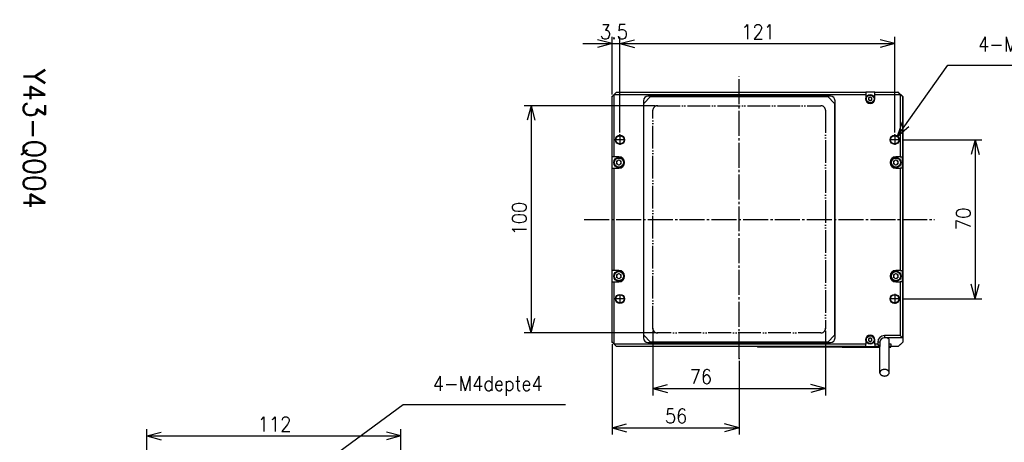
# Model space of a CAD drawing. Header units: inches. Extents: x 22 to 818, y 23 to 565.
# Tile 10 of 32: x 22 to 456, y 379 to 565. Entities that reach past the tile are written whole.
import ezdxf

# ---------------------------------------------------------------- set-up
doc = ezdxf.new("R2010")
doc.units = ezdxf.units.IN
doc.linetypes.add('DASH_CENTER', pattern=[14, 11, -1, 1, -1])
doc.linetypes.add('PHANTOM', pattern=[13, 10, -1, 0, -1, 0, -1])
doc.layers.add('1', color=7, linetype='Continuous')
doc.styles.add('CONVERTER_11', font='txt.shx', dxfattribs={"width": 0.9})
doc.dimstyles.new('ME10_DIM_22', dxfattribs={"dimtxt": 6.4, "dimasz": 6.4, "dimexe": 3, "dimexo": 1, "dimgap": 2, "dimtad": 1, "dimzin": 12, "dimdsep": 46, "dimtxsty": 'CONVERTER_11', "dimblk1": 'OPEN30', "dimblk2": 'OPEN30', "dimsah": 1, "dimcen": 0.09, "dimclrd": 3, "dimclre": 3, "dimclrt": 4, "dimadec": 0, "dimazin": 0, "dimtfac": 1, "dimtdec": 4, "dimtix": 1, "dimtmove": 0, "dimatfit": 3, "dimfxl": 1, "dimtolj": 1, "dimtzin": 0, "dimarcsym": 0})
doc.dimstyles.new('ME10_DIM_23', dxfattribs={"dimtxt": 6.4, "dimasz": 6.4, "dimexe": 3, "dimexo": 1, "dimgap": 2, "dimtad": 1, "dimzin": 12, "dimdsep": 46, "dimtxsty": 'CONVERTER_11', "dimblk1": 'OPEN30', "dimblk2": 'OPEN30', "dimsah": 1, "dimcen": 0.09, "dimclrd": 3, "dimclre": 3, "dimclrt": 4, "dimadec": 0, "dimazin": 0, "dimtfac": 1, "dimtdec": 4, "dimtix": 1, "dimtmove": 0, "dimatfit": 3, "dimfxl": 1, "dimtolj": 1, "dimtzin": 0, "dimarcsym": 0})
doc.dimstyles.new('ME10_DIM_25', dxfattribs={"dimtxt": 6.4, "dimasz": 6.4, "dimexe": 3, "dimexo": 1, "dimgap": 2, "dimtad": 1, "dimzin": 12, "dimdsep": 46, "dimtxsty": 'CONVERTER_11', "dimblk1": 'OPEN30', "dimblk2": 'OPEN30', "dimsah": 1, "dimcen": 0.09, "dimclrd": 3, "dimclre": 3, "dimclrt": 4, "dimadec": 0, "dimazin": 0, "dimtfac": 1, "dimtdec": 4, "dimtix": 1, "dimtmove": 0, "dimatfit": 3, "dimfxl": 1, "dimtolj": 1, "dimtzin": 0, "dimarcsym": 0})
doc.dimstyles.new('ME10_DIM_26', dxfattribs={"dimtxt": 6.4, "dimasz": 6.4, "dimexe": 3, "dimexo": 1, "dimgap": 2, "dimtad": 1, "dimzin": 12, "dimdsep": 46, "dimtxsty": 'CONVERTER_11', "dimblk1": 'OPEN30', "dimblk2": 'OPEN30', "dimsah": 1, "dimcen": 0.09, "dimclrd": 3, "dimclre": 3, "dimclrt": 4, "dimadec": 0, "dimazin": 0, "dimtfac": 1, "dimtdec": 4, "dimtix": 1, "dimtmove": 0, "dimatfit": 3, "dimfxl": 1, "dimtolj": 1, "dimtzin": 0, "dimarcsym": 0})
doc.dimstyles.new('ME10_DIM_29', dxfattribs={"dimtxt": 6.4, "dimasz": 6.4, "dimexe": 3, "dimexo": 1, "dimgap": 2, "dimtad": 1, "dimzin": 12, "dimdsep": 46, "dimtxsty": 'CONVERTER_11', "dimblk1": 'OPEN30', "dimblk2": 'OPEN30', "dimsah": 1, "dimcen": 0.09, "dimclrd": 3, "dimclre": 3, "dimclrt": 4, "dimadec": 0, "dimazin": 0, "dimtfac": 1, "dimtdec": 4, "dimtix": 1, "dimtmove": 0, "dimatfit": 3, "dimfxl": 1, "dimtolj": 1, "dimtzin": 0, "dimarcsym": 0})
doc.dimstyles.new('ME10_DIM_30', dxfattribs={"dimtxt": 6.4, "dimasz": 6.4, "dimexe": 3, "dimexo": 1, "dimgap": 2, "dimtad": 1, "dimzin": 12, "dimdsep": 46, "dimtxsty": 'CONVERTER_11', "dimblk1": 'OPEN30', "dimblk2": 'OPEN30', "dimsah": 1, "dimcen": 0.09, "dimclrd": 3, "dimclre": 3, "dimclrt": 4, "dimadec": 0, "dimazin": 0, "dimtfac": 1, "dimtdec": 4, "dimtix": 1, "dimtmove": 0, "dimatfit": 3, "dimfxl": 1, "dimtolj": 1, "dimtzin": 0, "dimarcsym": 0})
doc.dimstyles.new('ME10_DIM_31', dxfattribs={"dimtxt": 6.4, "dimasz": 6.4, "dimexe": 3, "dimexo": 1, "dimgap": 2, "dimtad": 1, "dimzin": 12, "dimdsep": 46, "dimtxsty": 'CONVERTER_11', "dimblk1": 'OPEN30', "dimblk2": 'OPEN30', "dimsah": 1, "dimcen": 0.09, "dimclrd": 3, "dimclre": 3, "dimclrt": 4, "dimadec": 0, "dimazin": 0, "dimtfac": 1, "dimtdec": 4, "dimtix": 1, "dimtmove": 0, "dimatfit": 3, "dimfxl": 1, "dimtolj": 1, "dimtzin": 0, "dimarcsym": 0})

# ---------------------------------------------------------------- blocks, each defined once
blk = doc.blocks.new('_D26')
at = {"layer": '1', "color": 3, "linetype": 'Continuous'}
for p, q in [((100.56, 329.92), (190.88, 396.01)), ((190.88, 396.01), (262.4, 396.01)), ((100.56, 329.92), (104.72, 335.09)), ((100.56, 329.92), (106.74, 332.32))]:
    blk.add_line(p, q, dxfattribs=at)
at = {"layer": '1', "color": 4, "insert": (203.97, 399.93), "char_height": 6.4, "attachment_point": 7, "rotation": 0.0001, "style": 'CONVERTER_11'}
blk.add_mtext('4-M4depte4', dxfattribs=at)
blk = doc.blocks.new('_D25')
at = {"layer": '1', "color": 3, "linetype": 'Continuous'}
for p, q in [((408.56, 514.16), (430.85, 545.39)), ((430.85, 545.39), (497.25, 545.39)), ((408.56, 514.16), (410.88, 520.37)), ((408.56, 514.16), (413.67, 518.38))]:
    blk.add_line(p, q, dxfattribs=at)
at = {"layer": '1', "color": 4, "insert": (444.07, 549.31), "char_height": 6.4, "attachment_point": 7, "rotation": 0.0001, "style": 'CONVERTER_11'}
blk.add_mtext('4-M4depth4', dxfattribs=at)
blk = doc.blocks.new('TITLE_A3')
at = {"layer": '1', "color": 4, "insert": (14, 256.5), "char_height": 4.8, "attachment_point": 5, "rotation": 270, "style": 'CONVERTER_11'}
blk.add_mtext('Y43-Q004', dxfattribs=at)
blk = doc.blocks.new('*D19')
at = {"layer": '1', "color": 3, "linetype": 'Continuous'}
for p, q in [((410.6, 512.54), (445.82, 512.54)), ((442.82, 512.54), (442.82, 442.54)), ((410.6, 442.54), (445.82, 442.54))]:
    blk.add_line(p, q, dxfattribs=at)
at = {"layer": '1', "color": 3}
for p, q in [((442.82, 512.54), (441.1, 506.14)), ((442.82, 512.54), (444.53, 506.14)), ((442.82, 442.54), (441.1, 448.94)), ((442.82, 442.54), (444.53, 448.94))]:
    blk.add_line(p, q, dxfattribs=at)
at = {"layer": '1', "color": 4, "insert": (440.82, 472.81), "char_height": 6.4, "attachment_point": 7, "rotation": 90, "line_spacing_factor": 0.60024, "style": 'CONVERTER_11'}
blk.add_mtext('70', dxfattribs=at)
blk = doc.blocks.new('_OPEN30')
at = {"color": 0, "linetype": 'ByBlock', "lineweight": -2}
for p, q in [((-1, 0.267949), (0, 0)), ((0, 0), (-1, -0.267949)), ((0, 0), (-1, 0))]:
    blk.add_line(p, q, dxfattribs=at)
blk = doc.blocks.new('*D20')
at = {"layer": '1', "color": 3, "linetype": 'Continuous'}
for p, q in [((301.9, 527.54), (244.25, 527.54)), ((247.25, 527.54), (247.25, 427.54)), ((301.9, 427.54), (244.25, 427.54))]:
    blk.add_line(p, q, dxfattribs=at)
at = {"layer": '1', "color": 3}
for p, q in [((247.25, 527.54), (245.54, 521.14)), ((247.25, 527.54), (248.97, 521.14)), ((247.25, 427.54), (245.54, 433.94)), ((247.25, 427.54), (248.97, 433.94))]:
    blk.add_line(p, q, dxfattribs=at)
at = {"layer": '1', "color": 4, "insert": (245.25, 470.45), "char_height": 6.4, "attachment_point": 7, "rotation": 90, "line_spacing_factor": 0.60024, "style": 'CONVERTER_11'}
blk.add_mtext('100', dxfattribs=at)
blk = doc.blocks.new('*D22')
at = {"layer": '1', "color": 3, "linetype": 'Continuous'}
for p, q in [((282.9, 422.54), (282.9, 382.81)), ((338.9, 415.26), (338.9, 382.81)), ((282.9, 385.81), (338.9, 385.81))]:
    blk.add_line(p, q, dxfattribs=at)
at = {"layer": '1', "color": 3}
for p, q in [((282.9, 385.81), (289.3, 387.52)), ((338.9, 385.81), (332.5, 387.52)), ((282.9, 385.81), (289.3, 384.09)), ((338.9, 385.81), (332.5, 384.09))]:
    blk.add_line(p, q, dxfattribs=at)
at = {"layer": '1', "color": 4, "insert": (306.17, 387.81), "char_height": 6.4, "attachment_point": 7, "rotation": 0.0003, "line_spacing_factor": 0.60024, "style": 'CONVERTER_11'}
blk.add_mtext('56', dxfattribs=at)
blk = doc.blocks.new('*D23')
at = {"layer": '1', "color": 3, "linetype": 'Continuous'}
for p, q in [((77.95, 348.74), (77.95, 385.22)), ((77.95, 382.22), (189.95, 382.22)), ((189.95, 348.74), (189.95, 385.22))]:
    blk.add_line(p, q, dxfattribs=at)
at = {"layer": '1', "color": 3}
for p, q in [((77.95, 382.22), (84.35, 383.94)), ((77.95, 382.22), (84.35, 380.51)), ((189.95, 382.22), (183.55, 383.94)), ((189.95, 382.22), (183.55, 380.51))]:
    blk.add_line(p, q, dxfattribs=at)
at = {"layer": '1', "color": 4, "insert": (126.86, 384.22), "char_height": 6.4, "attachment_point": 7, "rotation": 0.0003, "line_spacing_factor": 0.60024, "style": 'CONVERTER_11'}
blk.add_mtext('112', dxfattribs=at)
blk = doc.blocks.new('*D26')
at = {"layer": '1', "color": 3}
for p, q in [((282.9, 554.87), (276.5, 556.58)), ((286.4, 554.87), (292.8, 556.58)), ((282.9, 554.87), (276.5, 553.15)), ((286.4, 554.87), (292.8, 553.15))]:
    blk.add_line(p, q, dxfattribs=at)
at = {"layer": '1', "color": 3, "linetype": 'Continuous'}
for p, q in [((282.9, 532.54), (282.9, 557.87)), ((286.4, 515.74), (286.4, 557.87)), ((270.1, 554.87), (299.2, 554.87))]:
    blk.add_line(p, q, dxfattribs=at)
at = {"layer": '1', "color": 4, "insert": (277.56, 556.87), "char_height": 6.4, "attachment_point": 7, "rotation": 0.0003, "line_spacing_factor": 0.60024, "style": 'CONVERTER_11'}
blk.add_mtext('3.5', dxfattribs=at)
blk = doc.blocks.new('*D27')
at = {"layer": '1', "color": 3, "linetype": 'Continuous'}
for p, q in [((286.4, 515.74), (286.4, 557.87)), ((407.4, 515.74), (407.4, 557.87)), ((286.4, 554.87), (407.4, 554.87))]:
    blk.add_line(p, q, dxfattribs=at)
at = {"layer": '1', "color": 3}
for p, q in [((286.4, 554.87), (292.8, 556.58)), ((407.4, 554.87), (401, 556.58)), ((286.4, 554.87), (292.8, 553.15)), ((407.4, 554.87), (401, 553.15))]:
    blk.add_line(p, q, dxfattribs=at)
at = {"layer": '1', "color": 4, "insert": (339.81, 556.87), "char_height": 6.4, "attachment_point": 7, "rotation": 0.0003, "line_spacing_factor": 0.60024, "style": 'CONVERTER_11'}
blk.add_mtext('121', dxfattribs=at)
blk = doc.blocks.new('*D28')
at = {"layer": '1', "color": 3, "linetype": 'Continuous'}
for p, q in [((300.9, 428.54), (300.9, 400.08)), ((376.9, 428.54), (376.9, 400.08)), ((300.9, 403.08), (376.9, 403.08))]:
    blk.add_line(p, q, dxfattribs=at)
at = {"layer": '1', "color": 3}
for p, q in [((300.9, 403.08), (307.3, 404.8)), ((376.9, 403.08), (370.5, 404.8)), ((300.9, 403.08), (307.3, 401.37)), ((376.9, 403.08), (370.5, 401.37))]:
    blk.add_line(p, q, dxfattribs=at)
at = {"layer": '1', "color": 4, "insert": (317.08, 405.08), "char_height": 6.4, "attachment_point": 7, "rotation": 0.0003, "line_spacing_factor": 0.60024, "style": 'CONVERTER_11'}
blk.add_mtext('76', dxfattribs=at)

msp = doc.modelspace()

# ---------------------------------------------------------------- linework, layer by layer
at = {"color": 250, "linetype": 'Continuous'}
for p, q in [((283.897, 532.535), (284.897, 533.535)), ((284.897, 533.535), (394.597, 533.535)), ((398.597, 533.535), (394.597, 533.535)), ((394.597, 533.535), (394.597, 532.535)), ((398.597, 532.535), (398.597, 533.535)), ((398.597, 533.535), (408.797, 533.535)), ((408.897, 533.535), (408.797, 533.535)), ((408.797, 533.535), (409.797, 532.535)), ((410.897, 531.535), (408.897, 533.535)), ((282.897, 531.535), (283.897, 532.535)), ((282.897, 505.035), (282.897, 531.535)), ((283.797, 532.525), (284.057, 532.785)), ((283.797, 532.435), (283.797, 532.525)), ((283.897, 532.535), (394.597, 532.535)), ((283.897, 505.035), (283.897, 532.535)), ((284.057, 532.695), (284.057, 532.785)), ((284.147, 532.785), (284.057, 532.785)), ((296.697, 529.735), (296.697, 425.335)), ((296.897, 528.535), (299.897, 531.535)), ((379.097, 531.735), (298.697, 531.735)), ((299.897, 531.535), (377.897, 531.535)), ((377.897, 531.535), (380.897, 528.535)), ((381.097, 425.335), (381.097, 529.735)), ((394.597, 532.535), (394.597, 530.535)), ((395.847, 530.968), (396.597, 531.401)), ((395.847, 530.968), (395.847, 530.102)), ((396.597, 529.669), (395.847, 530.102)), ((396.597, 531.401), (397.347, 530.968)), ((397.347, 530.102), (396.597, 529.669)), ((397.347, 530.102), (397.347, 530.968)), ((398.597, 532.535), (409.797, 532.535)), ((398.597, 530.535), (398.597, 532.535)), ((409.797, 532.535), (409.797, 505.035)), ((410.797, 531.535), (409.797, 532.535)), ((410.797, 531.535), (410.797, 505.035)), ((410.897, 531.535), (410.897, 423.535)), ((296.897, 426.535), (296.897, 528.535)), ((380.897, 528.535), (380.897, 426.535)), ((283.897, 505.035), (282.897, 505.035)), ((282.897, 500.035), (282.897, 505.035)), ((285.897, 505.035), (283.897, 505.035)), ((284.897, 503.113), (285.897, 503.69)), ((284.897, 503.113), (284.897, 501.958)), ((285.897, 503.69), (286.897, 503.113)), ((286.897, 501.958), (286.897, 503.113)), ((406.897, 503.113), (407.897, 503.69)), ((406.897, 503.113), (406.897, 501.958)), ((409.797, 505.035), (407.897, 505.035)), ((407.897, 503.69), (408.897, 503.113)), ((408.897, 501.958), (408.897, 503.113)), ((409.797, 505.035), (410.797, 505.035)), ((410.797, 500.035), (410.797, 505.035)), ((282.897, 455.035), (282.897, 500.035)), ((282.897, 500.035), (283.897, 500.035)), ((283.897, 455.035), (283.897, 500.035)), ((283.897, 500.035), (285.897, 500.035)), ((285.897, 501.381), (284.897, 501.958)), ((286.897, 501.958), (285.897, 501.381)), ((407.897, 501.381), (406.897, 501.958)), ((408.897, 501.958), (407.897, 501.381)), ((407.897, 500.035), (409.797, 500.035)), ((409.797, 500.035), (409.797, 455.035)), ((410.797, 500.035), (409.797, 500.035)), ((410.797, 500.035), (410.797, 455.035)), ((283.897, 455.035), (282.897, 455.035)), ((282.897, 450.035), (282.897, 455.035)), ((285.897, 455.035), (283.897, 455.035)), ((284.897, 453.113), (285.897, 453.69)), ((284.897, 453.113), (284.897, 451.958)), ((285.897, 451.381), (284.897, 451.958)), ((285.897, 453.69), (286.897, 453.113)), ((286.897, 451.958), (285.897, 451.381)), ((286.897, 451.958), (286.897, 453.113)), ((406.897, 453.113), (407.897, 453.69)), ((406.897, 453.113), (406.897, 451.958)), ((407.897, 451.381), (406.897, 451.958)), ((409.797, 455.035), (407.897, 455.035)), ((407.897, 453.69), (408.897, 453.113)), ((408.897, 451.958), (407.897, 451.381)), ((408.897, 451.958), (408.897, 453.113)), ((409.797, 455.035), (410.797, 455.035)), ((410.797, 450.035), (410.797, 455.035)), ((282.897, 423.535), (282.897, 450.035)), ((282.897, 450.035), (283.897, 450.035)), ((283.897, 422.535), (283.897, 450.035)), ((283.897, 450.035), (285.897, 450.035)), ((407.897, 450.035), (409.797, 450.035)), ((409.797, 450.035), (409.797, 426.435)), ((410.797, 450.035), (409.797, 450.035)), ((410.797, 450.035), (410.797, 425.435)), ((299.897, 423.535), (296.897, 426.535)), ((380.897, 426.535), (377.897, 423.535)), ((395.847, 424.968), (396.597, 425.401)), ((395.847, 424.968), (395.847, 424.102)), ((396.597, 425.401), (397.347, 424.968)), ((397.347, 424.102), (397.347, 424.968)), ((409.797, 426.435), (402.897, 426.435)), ((410.797, 425.435), (402.897, 425.435)), ((404.197, 425.035), (404.597, 425.435)), ((409.797, 426.435), (410.797, 425.435)), ((282.897, 423.535), (283.897, 422.535)), ((283.797, 422.545), (283.797, 422.635)), ((283.797, 422.545), (284.057, 422.285)), ((394.597, 422.535), (283.897, 422.535)), ((284.897, 421.535), (283.897, 422.535)), ((284.057, 422.285), (284.057, 422.375)), ((284.147, 422.285), (284.057, 422.285)), ((394.597, 421.535), (284.897, 421.535)), ((298.697, 423.335), (379.097, 423.335)), ((377.897, 423.535), (299.897, 423.535)), ((346.897, 421.535), (346.897, 421.335)), ((347.897, 421.335), (346.897, 421.335)), ((384.197, 421.335), (347.897, 421.335)), ((384.197, 421.535), (384.197, 421.525)), ((384.197, 421.525), (400.847, 421.525)), ((384.197, 421.325), (384.197, 421.335)), ((384.197, 421.325), (400.847, 421.325)), ((394.597, 424.535), (394.597, 422.535)), ((394.597, 421.535), (394.597, 422.535)), ((394.597, 421.535), (398.597, 421.535)), ((396.597, 423.669), (395.847, 424.102)), ((397.347, 424.102), (396.597, 423.669)), ((398.597, 422.535), (398.597, 424.535)), ((399.897, 422.535), (398.597, 422.535)), ((398.597, 422.535), (398.597, 421.535)), ((400.847, 421.535), (398.597, 421.535)), ((399.897, 423.435), (399.897, 422.535)), ((400.847, 421.585), (399.897, 422.535)), ((400.847, 410.038), (400.847, 421.885)), ((400.897, 423.435), (400.897, 421.535)), ((401.042, 424.164), (401.101, 424.279)), ((404.947, 410.038), (404.947, 424.935)), ((405.897, 422.535), (404.947, 422.535)), ((405.897, 422.535), (404.947, 422.535)), ((405.897, 421.535), (404.947, 421.535)), ((404.947, 421.525), (405.08, 421.525)), ((404.947, 421.325), (405.08, 421.325)), ((405.08, 421.525), (405.697, 421.525)), ((405.08, 421.325), (405.697, 421.325)), ((405.697, 421.525), (405.697, 421.535)), ((405.697, 421.325), (405.697, 421.525)), ((405.897, 421.535), (405.897, 422.535)), ((405.897, 421.535), (405.897, 422.535)), ((408.897, 421.535), (405.897, 421.535)), ((410.897, 423.535), (408.897, 421.535)), ((409.647, 422.285), (409.737, 422.285)), ((409.997, 422.545), (409.737, 422.285)), ((409.737, 422.375), (409.737, 422.285)), ((409.997, 422.635), (409.997, 422.545))]:
    msp.add_line(p, q, dxfattribs=at)
at = {"color": 250, "linetype": 'PHANTOM'}
for p, q in [((300.897, 429.535), (300.897, 525.535)), ((302.897, 527.535), (374.897, 527.535)), ((376.897, 525.535), (376.897, 429.535)), ((374.897, 427.535), (302.897, 427.535))]:
    msp.add_line(p, q, dxfattribs=at)
at = {"color": 126, "linetype": 'Continuous', "true_color": 0x008060}
for p, q in [((402.897, 426.435), (402.897, 425.435)), ((347.897, 421.535), (347.897, 421.335)), ((400.897, 423.435), (399.897, 423.435))]:
    msp.add_line(p, q, dxfattribs=at)
at = {"color": 250, "linetype": 'Continuous'}
for centre, radius in [((396.597, 530.535), 1.9), ((396.597, 530.535), 1.7), ((286.397, 512.535), 2), ((286.397, 512.535), 1.8), ((407.397, 512.535), 2), ((407.397, 512.535), 1.81), ((285.897, 502.535), 2.25), ((285.897, 502.535), 1.99), ((407.897, 502.535), 2.25), ((407.897, 502.535), 1.99), ((285.897, 452.535), 2.25), ((285.897, 452.535), 1.99), ((407.897, 452.535), 2.25), ((407.897, 452.535), 1.99), ((286.397, 442.535), 2), ((286.397, 442.535), 1.8), ((407.397, 442.535), 2), ((407.397, 442.535), 1.8), ((396.597, 424.535), 1.9), ((396.597, 424.535), 1.7)]:
    msp.add_circle(centre, radius, dxfattribs=at)
for centre, radius, start, end in [((298.697, 529.735), 2, 90, 180), ((379.097, 529.735), 2, 0, 90), ((396.597, 530.535), 2, 180, 0), ((396.597, 530.535), 0.75, 120, 180), ((396.597, 530.535), 0.75, 180, 240), ((396.597, 530.535), 0.75, 60, 120), ((396.597, 530.535), 0.75, 240, 300), ((396.597, 530.535), 0.75, 0, 60), ((396.597, 530.535), 0.75, 300, 0), ((285.897, 502.535), 1, 120, 180), ((285.897, 502.535), 1, 60, 120), ((285.897, 502.535), 2.5, 270, 90), ((285.897, 502.535), 1, 0, 60), ((407.897, 502.535), 2.5, 90, 270), ((407.897, 502.535), 1, 120, 180), ((407.897, 502.535), 1, 60, 120), ((407.897, 502.535), 1, 0, 60), ((285.897, 502.535), 1, 180, 240), ((285.897, 502.535), 1, 240, 300), ((285.897, 502.535), 1, 300, 0), ((407.897, 502.535), 1, 180, 240), ((407.897, 502.535), 1, 240, 300), ((407.897, 502.535), 1, 300, 0), ((285.897, 452.535), 1, 120, 180), ((285.897, 452.535), 1, 180, 240), ((285.897, 452.535), 1, 60, 120), ((285.897, 452.535), 1, 240, 300), ((285.897, 452.535), 2.5, 270, 90), ((285.897, 452.535), 1, 0, 60), ((285.897, 452.535), 1, 300, 0), ((407.897, 452.535), 2.5, 90, 270), ((407.897, 452.535), 1, 120, 180), ((407.897, 452.535), 1, 180, 240), ((407.897, 452.535), 1, 60, 120), ((407.897, 452.535), 1, 240, 300), ((407.897, 452.535), 1, 0, 60), ((407.897, 452.535), 1, 300, 0), ((298.697, 425.335), 2, 180, 270), ((379.097, 425.335), 2, 270, 0), ((396.597, 424.535), 2, 0, 180), ((396.597, 424.535), 0.75, 120, 180), ((396.597, 424.535), 0.75, 60, 120), ((396.597, 424.535), 0.75, 0, 60), ((402.897, 423.435), 3, 90, 180), ((402.897, 423.435), 2, 90, 180), ((396.597, 424.535), 0.75, 180, 240), ((396.597, 424.535), 0.75, 240, 300), ((396.597, 424.535), 0.75, 300, 0)]:
    msp.add_arc(centre, radius, start, end, dxfattribs=at)
at = {"color": 250, "linetype": 'PHANTOM'}
for centre, start, end in [((302.897, 525.535), 90, 180), ((374.897, 525.535), 0, 90), ((302.897, 429.535), 180, 270), ((374.897, 429.535), 270, 0)]:
    msp.add_arc(centre, 2, start, end, dxfattribs=at)
at = {"color": 250, "linetype": 'Continuous'}
for points, knots in [([(404.947, 410.038), (404.932, 410.169), (404.902, 410.433), (404.715, 410.725), (404.523, 410.927), (404.344, 411.07), (404.143, 411.194), (403.919, 411.299), (403.679, 411.382), (403.425, 411.442), (403.164, 411.479), (402.897, 411.491), (402.63, 411.479), (402.368, 411.442), (402.114, 411.382), (401.875, 411.299), (401.651, 411.194), (401.45, 411.07), (401.271, 410.927), (401.079, 410.725), (400.892, 410.433), (400.862, 410.169), (400.847, 410.038)], [0, 0, 0, 0, 0.393219, 0.7867554, 1.0087706, 1.2308013, 1.4726944, 1.7146202, 1.97253, 2.2304593, 2.4971866, 2.7639159, 3.0306451, 3.2973725, 3.5553017, 3.8132115, 4.0551374, 4.2970304, 4.5190611, 4.7410763, 5.1346128, 5.5278317, 5.5278317, 5.5278317, 5.5278317]), ([(400.847, 410.038), (400.855, 409.94), (400.871, 409.746), (400.976, 409.518), (401.088, 409.35), (401.193, 409.228), (401.313, 409.114), (401.499, 408.97), (401.762, 408.817), (401.996, 408.738), (402.112, 408.698)], [0, 0, 0, 0, 0.2906701, 0.581415, 0.7387367, 0.8960811, 1.0645459, 1.2330159, 1.6020249, 1.971065, 1.971065, 1.971065, 1.971065]), ([(402.112, 408.698), (402.274, 408.66), (402.598, 408.585), (403.016, 408.583), (403.345, 408.619), (403.585, 408.668), (403.817, 408.738), (404.033, 408.827), (404.234, 408.934), (404.414, 409.057), (404.573, 409.196), (404.744, 409.392), (404.908, 409.669), (404.934, 409.915), (404.947, 410.038)], [0, 0, 0, 0, 0.4973301, 0.9946849, 1.2428524, 1.4909998, 1.729208, 1.967402, 2.1903295, 2.4132261, 2.6184355, 2.823622, 3.1910738, 3.5582955, 3.5582955, 3.5582955, 3.5582955])]:
    msp.add_open_spline(points, degree=3, knots=knots, dxfattribs=at)
at = {"layer": '1', "color": 1, "linetype": 'DASH_CENTER'}
for p, q in [((338.897, 416.259), (338.897, 540.326)), ((288.597, 512.535), (284.197, 512.535)), ((286.397, 514.735), (286.397, 510.335)), ((409.597, 512.535), (405.197, 512.535)), ((407.397, 514.735), (407.397, 510.335)), ((270.663, 477.535), (424.839, 477.535)), ((288.377, 442.535), (284.417, 442.535)), ((286.397, 444.515), (286.397, 440.555)), ((409.597, 442.535), (405.197, 442.535)), ((407.397, 444.735), (407.397, 440.335))]:
    msp.add_line(p, q, dxfattribs=at)
at = {"layer": '1', "color": 7}
for p in [(282.897, 531.535), (302.897, 527.535), (286.397, 514.735), (286.397, 514.735), (407.397, 514.735), (409.597, 512.535), (409.597, 442.535), (300.897, 429.535), (376.897, 429.535), (302.897, 427.535), (282.897, 423.535), (338.897, 416.259)]:
    msp.add_point(p, dxfattribs=at)

# ---------------------------------------------------------------- block references
at = {"layer": '1'}
for name in ['_D25', '_D26']:
    msp.add_blockref(name, (0, 0), dxfattribs=at)
at = {"layer": '1', "xscale": 2, "yscale": 2, "zscale": 2}
msp.add_blockref('TITLE_A3', (0, 0), dxfattribs=at)

# ---------------------------------------------------------------- dimensions: what is measured, and where the dimension line sits
at = {"layer": '1'}
for base, p1, p2, text, dimstyle, picture, middle in [((286.397, 554.869), (282.897, 531.535), (286.397, 514.735), '3.5', 'ME10_DIM_29', '*D26', (284.647, 560.069)), ((407.397, 554.869), (286.397, 514.735), (407.397, 514.735), '121', 'ME10_DIM_30', '*D27', (346.897, 560.069)), ((376.897, 403.081), (300.897, 429.535), (376.897, 429.535), '76', 'ME10_DIM_31', '*D28', (321.808, 408.281)), ((338.897, 385.809), (282.897, 423.535), (338.897, 416.259), '56', 'ME10_DIM_25', '*D22', (310.897, 391.009)), ((189.95, 382.221), (77.95, 347.741), (189.95, 347.741), '112', 'ME10_DIM_26', '*D23', (133.95, 387.421))]:
    dim = msp.add_linear_dim(base=base, p1=p1, p2=p2, text=text, dimstyle=dimstyle, dxfattribs=at)
    dim.commit()
    dim.dimension.update_dxf_attribs({"geometry": picture, "text_midpoint": middle, "text_rotation": 0.00014})
for base, p1, p2, text, dimstyle, picture, middle in [((247.253, 427.535), (302.897, 527.535), (302.897, 427.535), '100', 'ME10_DIM_23', '*D20', (242.053, 477.535)), ((442.818, 442.535), (409.597, 512.535), (409.597, 442.535), '70', 'ME10_DIM_22', '*D19', (437.618, 477.535))]:
    dim = msp.add_linear_dim(base=base, p1=p1, p2=p2, angle=90, text=text, dimstyle=dimstyle, dxfattribs=at)
    dim.commit()
    dim.dimension.update_dxf_attribs({"geometry": picture, "text_midpoint": middle, "text_rotation": 90})

doc.saveas('drawing.dxf')
